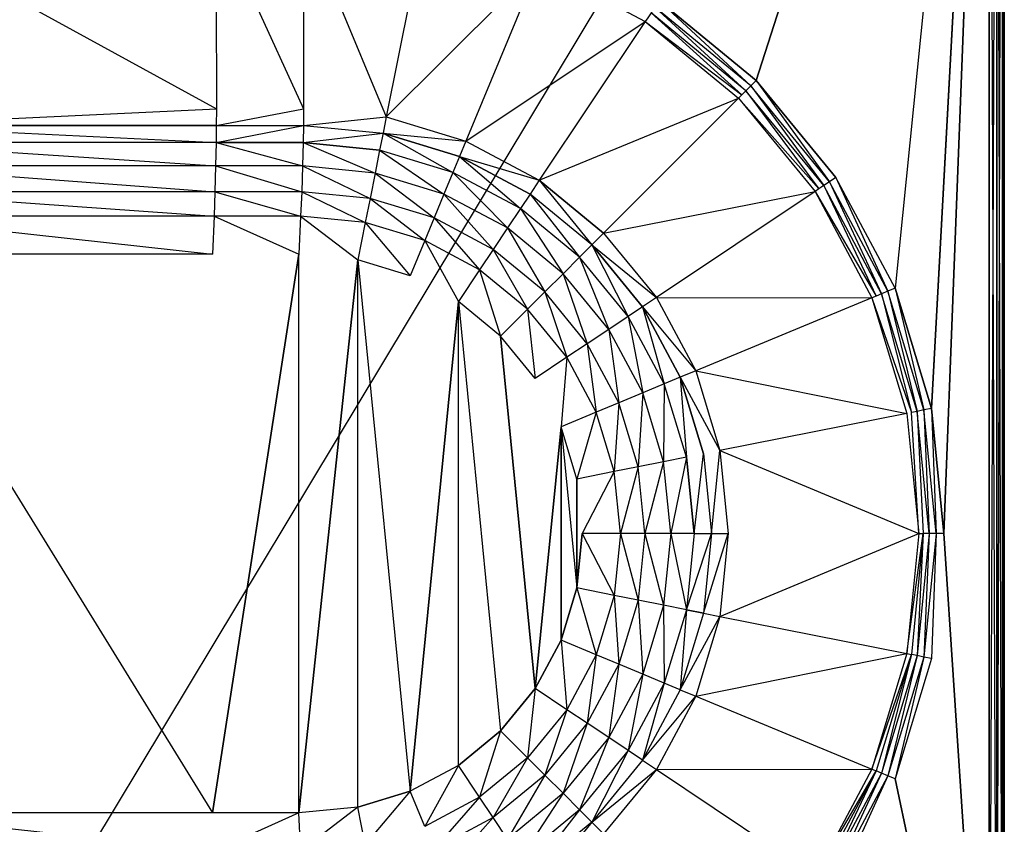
# Model space of a CAD drawing. Extents: x 0 to 0.6, y -0.5 to 0.
# Tile 6 of 7: x 0.34 to 0.6, y -0.392 to -0.179. Entities that reach past the tile are written whole.
import ezdxf

# ---------------------------------------------------------------- set-up
doc = ezdxf.new("R2010")
doc.units = 0
doc.layers.add('L0_WASHBASIN_N_3057_', color=7, linetype='CONTINUOUS')

msp = doc.modelspace()

# ---------------------------------------------------------------- linework, layer by layer
at = {"layer": 'L0_WASHBASIN_N_3057_', "color": 8}
for points, invisible_edges in [([(0.596, -0.004), (0.3, -0.496), (0.3, -0.004), (0.596, -0.004)], 13), ([(0.3, -0.496), (0.596, -0.004), (0.596, -0.496), (0.3, -0.496)], 10), ([(0.596, -0.004, 0.12), (0.508902, -0.174466, 0.12), (0.534515, -0.195485, 0.12), (0.596, -0.004, 0.12)], 8), ([(0.596, -0.004, 0.12), (0.534515, -0.195485, 0.12), (0.555534, -0.221098, 0.12), (0.596, -0.004, 0.12)], 12), ([(0.596, -0.004, 0.12), (0.555534, -0.221098, 0.12), (0.571154, -0.250319, 0.12), (0.596, -0.004, 0.12)], 15), ([(0.596, -0.004, 0.12), (0.571154, -0.250319, 0.12), (0.580772, -0.282026, 0.12), (0.596, -0.004, 0.12)], 8), ([(0.596, -0.004, 0.12), (0.580772, -0.282026, 0.12), (0.584019, -0.315, 0.12), (0.596, -0.004, 0.12)], 8), ([(0.596, -0.004, 0.12), (0.584019, -0.315, 0.12), (0.596, -0.496, 0.12), (0.596, -0.004, 0.12)], 8), ([(0.598, -0.496, 0.12), (0.596, -0.004, 0.12), (0.596, -0.496, 0.12), (0.598, -0.496, 0.12)], 13), ([(0.596, -0.004, 0.12), (0.598, -0.496, 0.12), (0.598, -0.004, 0.12), (0.596, -0.004, 0.12)], 10), ([(0.598, -0.004), (0.596, -0.496), (0.596, -0.004), (0.598, -0.004)], 13), ([(0.596, -0.496), (0.598, -0.004), (0.598, -0.496), (0.596, -0.496)], 10), ([(0.599414, -0.496, 0.119414), (0.598, -0.004, 0.12), (0.598, -0.496, 0.12), (0.599414, -0.496, 0.119414)], 13), ([(0.598, -0.004, 0.12), (0.599414, -0.496, 0.119414), (0.599414, -0.004, 0.119414), (0.598, -0.004, 0.12)], 10), ([(0.599414, -0.004, 0.000586), (0.598, -0.496), (0.598, -0.004), (0.599414, -0.004, 0.000586)], 13), ([(0.598, -0.496), (0.599414, -0.004, 0.000586), (0.599414, -0.496, 0.000586), (0.598, -0.496)], 10), ([(0.6, -0.004, 0.118), (0.599414, -0.496, 0.119414), (0.6, -0.496, 0.118), (0.6, -0.004, 0.118)], 13), ([(0.599414, -0.496, 0.119414), (0.6, -0.004, 0.118), (0.599414, -0.004, 0.119414), (0.599414, -0.496, 0.119414)], 10), ([(0.599414, -0.004, 0.000586), (0.6, -0.496, 0.002), (0.599414, -0.496, 0.000586), (0.599414, -0.004, 0.000586)], 13), ([(0.6, -0.496, 0.002), (0.599414, -0.004, 0.000586), (0.6, -0.004, 0.002), (0.6, -0.496, 0.002)], 10), ([(0.6, -0.004, 0.004), (0.6, -0.496, 0.116), (0.6, -0.496, 0.004), (0.6, -0.004, 0.004)], 13), ([(0.6, -0.496, 0.116), (0.6, -0.004, 0.004), (0.6, -0.004, 0.116), (0.6, -0.496, 0.116)], 10), ([(0.6, -0.004, 0.002), (0.6, -0.496, 0.004), (0.6, -0.496, 0.002), (0.6, -0.004, 0.002)], 13), ([(0.6, -0.496, 0.004), (0.6, -0.004, 0.002), (0.6, -0.004, 0.004), (0.6, -0.496, 0.004)], 10), ([(0.6, -0.004, 0.116), (0.6, -0.496, 0.118), (0.6, -0.496, 0.116), (0.6, -0.004, 0.116)], 13), ([(0.6, -0.496, 0.118), (0.6, -0.004, 0.116), (0.6, -0.004, 0.118), (0.6, -0.496, 0.118)], 10), ([(0.3, -0.152583, 0.116953), (0.392046, -0.202929, 0.049029), (0.391958, -0.15258, 0.116951), (0.3, -0.152583, 0.116953)], 10), ([(0.392046, -0.202929, 0.049029), (0.3, -0.152583, 0.116953), (0.3, -0.202927, 0.049027), (0.392046, -0.202929, 0.049029)], 13), ([(0.391958, -0.15258, 0.116951), (0.415057, -0.20293, 0.049029), (0.414948, -0.152579, 0.116951), (0.391958, -0.15258, 0.116951)], 10), ([(0.415057, -0.20293, 0.049029), (0.391958, -0.15258, 0.116951), (0.392046, -0.202929, 0.049029), (0.415057, -0.20293, 0.049029)], 13), ([(0.43687, -0.205085, 0.049034), (0.414948, -0.152579, 0.116951), (0.415057, -0.20293, 0.049029), (0.43687, -0.205085, 0.049034)], 13), ([(0.414948, -0.152579, 0.116951), (0.43687, -0.205085, 0.049034), (0.446693, -0.155698, 0.116945), (0.414948, -0.152579, 0.116951)], 10), ([(0.43687, -0.205085, 0.049034), (0.477162, -0.164941, 0.116945), (0.446693, -0.155698, 0.116945), (0.43687, -0.205085, 0.049034)], 10), ([(0.477162, -0.164941, 0.116945), (0.43687, -0.205085, 0.049034), (0.457893, -0.211462, 0.049034), (0.477162, -0.164941, 0.116945)], 13), ([(0.457893, -0.211462, 0.049034), (0.505243, -0.17995, 0.116945), (0.477162, -0.164941, 0.116945), (0.457893, -0.211462, 0.049034)], 10), ([(0.505902, -0.178965, 0.11856), (0.477162, -0.164941, 0.116945), (0.505243, -0.17995, 0.116945), (0.505902, -0.178965, 0.11856)], 13), ([(0.531802, -0.198199, 0.119578), (0.507786, -0.176137, 0.12), (0.506771, -0.177657, 0.119578), (0.531802, -0.198199, 0.119578)], 13), ([(0.533094, -0.196906, 0.12), (0.508902, -0.174466, 0.12), (0.507786, -0.176137, 0.12), (0.533094, -0.196906, 0.12)], 13), ([(0.507786, -0.176137, 0.12), (0.531802, -0.198199, 0.119578), (0.533094, -0.196906, 0.12), (0.507786, -0.176137, 0.12)], 10), ([(0.508902, -0.174466, 0.12), (0.533094, -0.196906, 0.12), (0.534515, -0.195485, 0.12), (0.508902, -0.174466, 0.12)], 10), ([(0.505243, -0.17995, 0.116945), (0.530694, -0.199312, 0.11856), (0.505902, -0.178965, 0.11856), (0.505243, -0.17995, 0.116945)], 10), ([(0.530694, -0.199312, 0.11856), (0.506771, -0.177657, 0.119578), (0.505902, -0.178965, 0.11856), (0.530694, -0.199312, 0.11856)], 13), ([(0.506771, -0.177657, 0.119578), (0.530694, -0.199312, 0.11856), (0.531802, -0.198199, 0.119578), (0.506771, -0.177657, 0.119578)], 10), ([(0.505243, -0.17995, 0.116945), (0.457893, -0.211462, 0.049034), (0.477268, -0.221818, 0.049034), (0.505243, -0.17995, 0.116945)], 13), ([(0.477268, -0.221818, 0.049034), (0.529856, -0.20015, 0.116945), (0.505243, -0.17995, 0.116945), (0.477268, -0.221818, 0.049034)], 10), ([(0.530694, -0.199312, 0.11856), (0.505243, -0.17995, 0.116945), (0.529856, -0.20015, 0.116945), (0.530694, -0.199312, 0.11856)], 13), ([(0.552345, -0.22323, 0.119578), (0.533094, -0.196906, 0.12), (0.531802, -0.198199, 0.119578), (0.552345, -0.22323, 0.119578)], 13), ([(0.553863, -0.222214, 0.12), (0.534515, -0.195485, 0.12), (0.533094, -0.196906, 0.12), (0.553863, -0.222214, 0.12)], 13), ([(0.533094, -0.196906, 0.12), (0.552345, -0.22323, 0.119578), (0.553863, -0.222214, 0.12), (0.533094, -0.196906, 0.12)], 10), ([(0.534515, -0.195485, 0.12), (0.553863, -0.222214, 0.12), (0.555534, -0.221098, 0.12), (0.534515, -0.195485, 0.12)], 10), ([(0.529856, -0.20015, 0.116945), (0.551041, -0.224104, 0.11856), (0.530694, -0.199312, 0.11856), (0.529856, -0.20015, 0.116945)], 10), ([(0.551041, -0.224104, 0.11856), (0.531802, -0.198199, 0.119578), (0.530694, -0.199312, 0.11856), (0.551041, -0.224104, 0.11856)], 13), ([(0.531802, -0.198199, 0.119578), (0.551041, -0.224104, 0.11856), (0.552345, -0.22323, 0.119578), (0.531802, -0.198199, 0.119578)], 10), ([(0.529856, -0.20015, 0.116945), (0.477268, -0.221818, 0.049034), (0.49425, -0.235756, 0.049034), (0.529856, -0.20015, 0.116945)], 13), ([(0.49425, -0.235756, 0.049034), (0.550056, -0.224763, 0.116945), (0.529856, -0.20015, 0.116945), (0.49425, -0.235756, 0.049034)], 10), ([(0.551041, -0.224104, 0.11856), (0.529856, -0.20015, 0.116945), (0.550056, -0.224763, 0.116945), (0.551041, -0.224104, 0.11856)], 13), ([(0.3, -0.207331, 0.043084), (0.392046, -0.202929, 0.049029), (0.3, -0.202927, 0.049027), (0.3, -0.207331, 0.043084)], 10), ([(0.392046, -0.202929, 0.049029), (0.3, -0.207331, 0.043084), (0.392005, -0.207331, 0.043084), (0.392046, -0.202929, 0.049029)], 13), ([(0.392005, -0.207331, 0.043084), (0.415057, -0.20293, 0.049029), (0.392046, -0.202929, 0.049029), (0.392005, -0.207331, 0.043084)], 10), ([(0.415057, -0.20293, 0.049029), (0.392005, -0.207331, 0.043084), (0.415006, -0.207331, 0.043084), (0.415057, -0.20293, 0.049029)], 13), ([(0.415006, -0.207331, 0.043084), (0.43687, -0.205085, 0.049034), (0.415057, -0.20293, 0.049029), (0.415006, -0.207331, 0.043084)], 10), ([(0.43687, -0.205085, 0.049034), (0.415006, -0.207331, 0.043084), (0.436011, -0.2094, 0.043084), (0.43687, -0.205085, 0.049034)], 13), ([(0.436011, -0.2094, 0.043084), (0.457893, -0.211462, 0.049034), (0.43687, -0.205085, 0.049034), (0.436011, -0.2094, 0.043084)], 10), ([(0.39196, -0.211894, 0.038469), (0.3, -0.207331, 0.043084), (0.3, -0.211894, 0.038469), (0.39196, -0.211894, 0.038469)], 13), ([(0.3, -0.207331, 0.043084), (0.39196, -0.211894, 0.038469), (0.392005, -0.207331, 0.043084), (0.3, -0.207331, 0.043084)], 10), ([(0.415006, -0.207331, 0.043084), (0.39196, -0.211894, 0.038469), (0.41495, -0.211894, 0.038469), (0.415006, -0.207331, 0.043084)], 13), ([(0.39196, -0.211894, 0.038469), (0.415006, -0.207331, 0.043084), (0.392005, -0.207331, 0.043084), (0.39196, -0.211894, 0.038469)], 10), ([(0.41495, -0.211894, 0.038469), (0.436011, -0.2094, 0.043084), (0.415006, -0.207331, 0.043084), (0.41495, -0.211894, 0.038469)], 10), ([(0.436011, -0.2094, 0.043084), (0.41495, -0.211894, 0.038469), (0.43512, -0.21388, 0.038469), (0.436011, -0.2094, 0.043084)], 13), ([(0.454461, -0.219747, 0.038469), (0.436011, -0.2094, 0.043084), (0.43512, -0.21388, 0.038469), (0.454461, -0.219747, 0.038469)], 13), ([(0.436011, -0.2094, 0.043084), (0.454461, -0.219747, 0.038469), (0.456209, -0.215527, 0.043084), (0.436011, -0.2094, 0.043084)], 10), ([(0.457893, -0.211462, 0.049034), (0.436011, -0.2094, 0.043084), (0.456209, -0.215527, 0.043084), (0.457893, -0.211462, 0.049034)], 13), ([(0.391832, -0.218045, 0.034556), (0.3, -0.211894, 0.038469), (0.3, -0.218045, 0.034556), (0.391832, -0.218045, 0.034556)], 13), ([(0.3, -0.211894, 0.038469), (0.391832, -0.218045, 0.034556), (0.39196, -0.211894, 0.038469), (0.3, -0.211894, 0.038469)], 10), ([(0.41479, -0.218045, 0.034556), (0.39196, -0.211894, 0.038469), (0.391832, -0.218045, 0.034556), (0.41479, -0.218045, 0.034556)], 13), ([(0.39196, -0.211894, 0.038469), (0.41479, -0.218045, 0.034556), (0.41495, -0.211894, 0.038469), (0.39196, -0.211894, 0.038469)], 10), ([(0.433917, -0.219929, 0.034556), (0.41495, -0.211894, 0.038469), (0.41479, -0.218045, 0.034556), (0.433917, -0.219929, 0.034556)], 13), ([(0.41495, -0.211894, 0.038469), (0.433917, -0.219929, 0.034556), (0.43512, -0.21388, 0.038469), (0.41495, -0.211894, 0.038469)], 10), ([(0.456209, -0.215527, 0.043084), (0.477268, -0.221818, 0.049034), (0.457893, -0.211462, 0.049034), (0.456209, -0.215527, 0.043084)], 10), ([(0.452101, -0.225445, 0.034556), (0.43512, -0.21388, 0.038469), (0.433917, -0.219929, 0.034556), (0.452101, -0.225445, 0.034556)], 13), ([(0.43512, -0.21388, 0.038469), (0.452101, -0.225445, 0.034556), (0.454461, -0.219747, 0.038469), (0.43512, -0.21388, 0.038469)], 10), ([(0.472286, -0.229275, 0.038469), (0.456209, -0.215527, 0.043084), (0.454461, -0.219747, 0.038469), (0.472286, -0.229275, 0.038469)], 13), ([(0.456209, -0.215527, 0.043084), (0.472286, -0.229275, 0.038469), (0.474824, -0.225477, 0.043084), (0.456209, -0.215527, 0.043084)], 10), ([(0.477268, -0.221818, 0.049034), (0.456209, -0.215527, 0.043084), (0.474824, -0.225477, 0.043084), (0.477268, -0.221818, 0.049034)], 13), ([(0.391641, -0.22485, 0.031941), (0.3, -0.218045, 0.034556), (0.3, -0.22485, 0.031941), (0.391641, -0.22485, 0.031941)], 13), ([(0.3, -0.218045, 0.034556), (0.391641, -0.22485, 0.031941), (0.391832, -0.218045, 0.034556), (0.3, -0.218045, 0.034556)], 10), ([(0.414551, -0.22485, 0.031941), (0.391832, -0.218045, 0.034556), (0.391641, -0.22485, 0.031941), (0.414551, -0.22485, 0.031941)], 13), ([(0.391832, -0.218045, 0.034556), (0.414551, -0.22485, 0.031941), (0.41479, -0.218045, 0.034556), (0.391832, -0.218045, 0.034556)], 10), ([(0.432585, -0.226626, 0.031941), (0.41479, -0.218045, 0.034556), (0.414551, -0.22485, 0.031941), (0.432585, -0.226626, 0.031941)], 13), ([(0.41479, -0.218045, 0.034556), (0.432585, -0.226626, 0.031941), (0.433917, -0.219929, 0.034556), (0.41479, -0.218045, 0.034556)], 10), ([(0.449488, -0.231753, 0.031941), (0.433917, -0.219929, 0.034556), (0.432585, -0.226626, 0.031941), (0.449488, -0.231753, 0.031941)], 13), ([(0.433917, -0.219929, 0.034556), (0.449488, -0.231753, 0.031941), (0.452101, -0.225445, 0.034556), (0.433917, -0.219929, 0.034556)], 10), ([(0.468859, -0.234403, 0.034556), (0.454461, -0.219747, 0.038469), (0.452101, -0.225445, 0.034556), (0.468859, -0.234403, 0.034556)], 13), ([(0.454461, -0.219747, 0.038469), (0.468859, -0.234403, 0.034556), (0.472286, -0.229275, 0.038469), (0.454461, -0.219747, 0.038469)], 10), ([(0.491139, -0.238867, 0.043084), (0.477268, -0.221818, 0.049034), (0.474824, -0.225477, 0.043084), (0.491139, -0.238867, 0.043084)], 13), ([(0.477268, -0.221818, 0.049034), (0.491139, -0.238867, 0.043084), (0.49425, -0.235756, 0.049034), (0.477268, -0.221818, 0.049034)], 10), ([(0.56616, -0.25239, 0.11856), (0.552345, -0.22323, 0.119578), (0.551041, -0.224104, 0.11856), (0.56616, -0.25239, 0.11856)], 13), ([(0.567609, -0.251788, 0.119578), (0.553863, -0.222214, 0.12), (0.552345, -0.22323, 0.119578), (0.567609, -0.251788, 0.119578)], 13), ([(0.552345, -0.22323, 0.119578), (0.56616, -0.25239, 0.11856), (0.567609, -0.251788, 0.119578), (0.552345, -0.22323, 0.119578)], 10), ([(0.569297, -0.251088, 0.12), (0.555534, -0.221098, 0.12), (0.553863, -0.222214, 0.12), (0.569297, -0.251088, 0.12)], 13), ([(0.553863, -0.222214, 0.12), (0.567609, -0.251788, 0.119578), (0.569297, -0.251088, 0.12), (0.553863, -0.222214, 0.12)], 10), ([(0.555534, -0.221098, 0.12), (0.569297, -0.251088, 0.12), (0.571154, -0.250319, 0.12), (0.555534, -0.221098, 0.12)], 10), ([(0.391415, -0.23127, 0.031023), (0.3, -0.22485, 0.031941), (0.3, -0.23127, 0.031023), (0.391415, -0.23127, 0.031023)], 13), ([(0.3, -0.22485, 0.031941), (0.391415, -0.23127, 0.031023), (0.391641, -0.22485, 0.031941), (0.3, -0.22485, 0.031941)], 10), ([(0.414269, -0.23127, 0.031023), (0.391641, -0.22485, 0.031941), (0.391415, -0.23127, 0.031023), (0.414269, -0.23127, 0.031023)], 13), ([(0.391641, -0.22485, 0.031941), (0.414269, -0.23127, 0.031023), (0.414551, -0.22485, 0.031941), (0.391641, -0.22485, 0.031941)], 10), ([(0.431327, -0.23295, 0.031023), (0.414551, -0.22485, 0.031941), (0.414269, -0.23127, 0.031023), (0.431327, -0.23295, 0.031023)], 13), ([(0.414551, -0.22485, 0.031941), (0.431327, -0.23295, 0.031023), (0.432585, -0.226626, 0.031941), (0.414551, -0.22485, 0.031941)], 10), ([(0.465066, -0.24008, 0.031941), (0.452101, -0.225445, 0.034556), (0.449488, -0.231753, 0.031941), (0.465066, -0.24008, 0.031941)], 13), ([(0.452101, -0.225445, 0.034556), (0.465066, -0.24008, 0.031941), (0.468859, -0.234403, 0.034556), (0.452101, -0.225445, 0.034556)], 10), ([(0.487909, -0.242097, 0.038469), (0.474824, -0.225477, 0.043084), (0.472286, -0.229275, 0.038469), (0.487909, -0.242097, 0.038469)], 13), ([(0.474824, -0.225477, 0.043084), (0.487909, -0.242097, 0.038469), (0.491139, -0.238867, 0.043084), (0.474824, -0.225477, 0.043084)], 10), ([(0.550056, -0.224763, 0.116945), (0.49425, -0.235756, 0.049034), (0.508188, -0.252738, 0.049034), (0.550056, -0.224763, 0.116945)], 13), ([(0.508188, -0.252738, 0.049034), (0.565065, -0.252844, 0.116945), (0.550056, -0.224763, 0.116945), (0.508188, -0.252738, 0.049034)], 10), ([(0.550056, -0.224763, 0.116945), (0.56616, -0.25239, 0.11856), (0.551041, -0.224104, 0.11856), (0.550056, -0.224763, 0.116945)], 10), ([(0.56616, -0.25239, 0.11856), (0.550056, -0.224763, 0.116945), (0.565065, -0.252844, 0.116945), (0.56616, -0.25239, 0.11856)], 13), ([(0.44702, -0.237711, 0.031023), (0.432585, -0.226626, 0.031941), (0.431327, -0.23295, 0.031023), (0.44702, -0.237711, 0.031023)], 13), ([(0.432585, -0.226626, 0.031941), (0.44702, -0.237711, 0.031023), (0.449488, -0.231753, 0.031941), (0.432585, -0.226626, 0.031941)], 10), ([(0.391022, -0.24127, 0.031023), (0.3, -0.23127, 0.031023), (0.3, -0.24127, 0.031023), (0.391022, -0.24127, 0.031023)], 13), ([(0.3, -0.23127, 0.031023), (0.391022, -0.24127, 0.031023), (0.391415, -0.23127, 0.031023), (0.3, -0.23127, 0.031023)], 10), ([(0.413778, -0.24127, 0.031023), (0.391415, -0.23127, 0.031023), (0.391022, -0.24127, 0.031023), (0.413778, -0.24127, 0.031023)], 13), ([(0.391415, -0.23127, 0.031023), (0.413778, -0.24127, 0.031023), (0.414269, -0.23127, 0.031023), (0.391415, -0.23127, 0.031023)], 10), ([(0.429366, -0.242806, 0.031023), (0.414269, -0.23127, 0.031023), (0.413778, -0.24127, 0.031023), (0.429366, -0.242806, 0.031023)], 13), ([(0.414269, -0.23127, 0.031023), (0.429366, -0.242806, 0.031023), (0.431327, -0.23295, 0.031023), (0.414269, -0.23127, 0.031023)], 10), ([(0.483548, -0.246458, 0.034556), (0.472286, -0.229275, 0.038469), (0.468859, -0.234403, 0.034556), (0.483548, -0.246458, 0.034556)], 13), ([(0.472286, -0.229275, 0.038469), (0.483548, -0.246458, 0.034556), (0.487909, -0.242097, 0.038469), (0.472286, -0.229275, 0.038469)], 10), ([(0.443175, -0.246994, 0.031023), (0.431327, -0.23295, 0.031023), (0.429366, -0.242806, 0.031023), (0.443175, -0.246994, 0.031023)], 13), ([(0.431327, -0.23295, 0.031023), (0.443175, -0.246994, 0.031023), (0.44702, -0.237711, 0.031023), (0.431327, -0.23295, 0.031023)], 10), ([(0.461483, -0.245442, 0.031023), (0.449488, -0.231753, 0.031941), (0.44702, -0.237711, 0.031023), (0.461483, -0.245442, 0.031023)], 13), ([(0.449488, -0.231753, 0.031941), (0.461483, -0.245442, 0.031023), (0.465066, -0.24008, 0.031941), (0.449488, -0.231753, 0.031941)], 10), ([(0.47872, -0.251286, 0.031941), (0.468859, -0.234403, 0.034556), (0.465066, -0.24008, 0.031941), (0.47872, -0.251286, 0.031941)], 13), ([(0.468859, -0.234403, 0.034556), (0.47872, -0.251286, 0.031941), (0.483548, -0.246458, 0.034556), (0.468859, -0.234403, 0.034556)], 10), ([(0.491139, -0.238867, 0.043084), (0.508188, -0.252738, 0.049034), (0.49425, -0.235756, 0.049034), (0.491139, -0.238867, 0.043084)], 10), ([(0.455901, -0.253797, 0.031023), (0.44702, -0.237711, 0.031023), (0.443175, -0.246994, 0.031023), (0.455901, -0.253797, 0.031023)], 13), ([(0.44702, -0.237711, 0.031023), (0.455901, -0.253797, 0.031023), (0.461483, -0.245442, 0.031023), (0.44702, -0.237711, 0.031023)], 10), ([(0.500731, -0.25772, 0.038469), (0.491139, -0.238867, 0.043084), (0.487909, -0.242097, 0.038469), (0.500731, -0.25772, 0.038469)], 13), ([(0.491139, -0.238867, 0.043084), (0.500731, -0.25772, 0.038469), (0.504529, -0.255182, 0.043084), (0.491139, -0.238867, 0.043084)], 10), ([(0.508188, -0.252738, 0.049034), (0.491139, -0.238867, 0.043084), (0.504529, -0.255182, 0.043084), (0.508188, -0.252738, 0.049034)], 13), ([(0.391022, -0.38873, 0.031023), (0.3, -0.24127, 0.031023), (0.3, -0.38873, 0.031023), (0.391022, -0.38873, 0.031023)], 13), ([(0.3, -0.24127, 0.031023), (0.391022, -0.38873, 0.031023), (0.391022, -0.24127, 0.031023), (0.3, -0.24127, 0.031023)], 10), ([(0.391022, -0.24127, 0.031023), (0.391022, -0.38873, 0.031023), (0.413778, -0.24127, 0.031023), (0.391022, -0.24127, 0.031023)], 13), ([(0.413778, -0.24127, 0.031023), (0.391022, -0.38873, 0.031023), (0.413778, -0.38873, 0.031023), (0.413778, -0.24127, 0.031023)], 10), ([(0.413778, -0.24127, 0.031023), (0.413778, -0.38873, 0.031023), (0.429366, -0.242806, 0.031023), (0.413778, -0.24127, 0.031023)], 13), ([(0.474161, -0.255845, 0.031023), (0.465066, -0.24008, 0.031941), (0.461483, -0.245442, 0.031023), (0.474161, -0.255845, 0.031023)], 13), ([(0.465066, -0.24008, 0.031941), (0.474161, -0.255845, 0.031023), (0.47872, -0.251286, 0.031941), (0.465066, -0.24008, 0.031941)], 10), ([(0.429366, -0.242806, 0.031023), (0.413778, -0.38873, 0.031023), (0.429366, -0.387194, 0.031023), (0.429366, -0.242806, 0.031023)], 10), ([(0.429366, -0.242806, 0.031023), (0.429366, -0.387194, 0.031023), (0.443175, -0.383006, 0.031023), (0.429366, -0.242806, 0.031023)], 13), ([(0.429366, -0.242806, 0.031023), (0.443175, -0.383006, 0.031023), (0.443175, -0.246994, 0.031023), (0.429366, -0.242806, 0.031023)], 10), ([(0.495603, -0.261147, 0.034556), (0.487909, -0.242097, 0.038469), (0.483548, -0.246458, 0.034556), (0.495603, -0.261147, 0.034556)], 13), ([(0.487909, -0.242097, 0.038469), (0.495603, -0.261147, 0.034556), (0.500731, -0.25772, 0.038469), (0.487909, -0.242097, 0.038469)], 10), ([(0.467055, -0.262951, 0.031023), (0.461483, -0.245442, 0.031023), (0.455901, -0.253797, 0.031023), (0.467055, -0.262951, 0.031023)], 13), ([(0.461483, -0.245442, 0.031023), (0.467055, -0.262951, 0.031023), (0.474161, -0.255845, 0.031023), (0.461483, -0.245442, 0.031023)], 10), ([(0.489926, -0.26494, 0.031941), (0.483548, -0.246458, 0.034556), (0.47872, -0.251286, 0.031941), (0.489926, -0.26494, 0.031941)], 13), ([(0.483548, -0.246458, 0.034556), (0.489926, -0.26494, 0.031941), (0.495603, -0.261147, 0.034556), (0.483548, -0.246458, 0.034556)], 10), ([(0.443175, -0.246994, 0.031023), (0.443175, -0.383006, 0.031023), (0.455901, -0.253797, 0.031023), (0.443175, -0.246994, 0.031023)], 13), ([(0.484564, -0.268523, 0.031023), (0.47872, -0.251286, 0.031941), (0.474161, -0.255845, 0.031023), (0.484564, -0.268523, 0.031023)], 13), ([(0.47872, -0.251286, 0.031941), (0.484564, -0.268523, 0.031023), (0.489926, -0.26494, 0.031941), (0.47872, -0.251286, 0.031941)], 10), ([(0.57547, -0.283082, 0.11856), (0.567609, -0.251788, 0.119578), (0.56616, -0.25239, 0.11856), (0.57547, -0.283082, 0.11856)], 13), ([(0.577009, -0.282775, 0.119578), (0.569297, -0.251088, 0.12), (0.567609, -0.251788, 0.119578), (0.577009, -0.282775, 0.119578)], 13), ([(0.567609, -0.251788, 0.119578), (0.57547, -0.283082, 0.11856), (0.577009, -0.282775, 0.119578), (0.567609, -0.251788, 0.119578)], 10), ([(0.578801, -0.282418, 0.12), (0.571154, -0.250319, 0.12), (0.569297, -0.251088, 0.12), (0.578801, -0.282418, 0.12)], 13), ([(0.569297, -0.251088, 0.12), (0.577009, -0.282775, 0.119578), (0.578801, -0.282418, 0.12), (0.569297, -0.251088, 0.12)], 10), ([(0.571154, -0.250319, 0.12), (0.578801, -0.282418, 0.12), (0.580772, -0.282026, 0.12), (0.571154, -0.250319, 0.12)], 10), ([(0.455901, -0.253797, 0.031023), (0.443175, -0.383006, 0.031023), (0.455901, -0.376203, 0.031023), (0.455901, -0.253797, 0.031023)], 10), ([(0.455901, -0.253797, 0.031023), (0.455901, -0.376203, 0.031023), (0.467055, -0.367049, 0.031023), (0.455901, -0.253797, 0.031023)], 13), ([(0.455901, -0.253797, 0.031023), (0.467055, -0.367049, 0.031023), (0.467055, -0.262951, 0.031023), (0.455901, -0.253797, 0.031023)], 10), ([(0.504529, -0.255182, 0.043084), (0.518544, -0.272113, 0.049034), (0.508188, -0.252738, 0.049034), (0.504529, -0.255182, 0.043084)], 10), ([(0.565065, -0.252844, 0.116945), (0.508188, -0.252738, 0.049034), (0.518544, -0.272113, 0.049034), (0.565065, -0.252844, 0.116945)], 13), ([(0.518544, -0.272113, 0.049034), (0.574308, -0.283313, 0.116945), (0.565065, -0.252844, 0.116945), (0.518544, -0.272113, 0.049034)], 10), ([(0.565065, -0.252844, 0.116945), (0.57547, -0.283082, 0.11856), (0.56616, -0.25239, 0.11856), (0.565065, -0.252844, 0.116945)], 10), ([(0.57547, -0.283082, 0.11856), (0.565065, -0.252844, 0.116945), (0.574308, -0.283313, 0.116945), (0.57547, -0.283082, 0.11856)], 13), ([(0.476209, -0.274105, 0.031023), (0.474161, -0.255845, 0.031023), (0.467055, -0.262951, 0.031023), (0.476209, -0.274105, 0.031023)], 13), ([(0.474161, -0.255845, 0.031023), (0.476209, -0.274105, 0.031023), (0.484564, -0.268523, 0.031023), (0.474161, -0.255845, 0.031023)], 10), ([(0.510259, -0.275545, 0.038469), (0.504529, -0.255182, 0.043084), (0.500731, -0.25772, 0.038469), (0.510259, -0.275545, 0.038469)], 13), ([(0.504529, -0.255182, 0.043084), (0.510259, -0.275545, 0.038469), (0.514479, -0.273797, 0.043084), (0.504529, -0.255182, 0.043084)], 10), ([(0.518544, -0.272113, 0.049034), (0.504529, -0.255182, 0.043084), (0.514479, -0.273797, 0.043084), (0.518544, -0.272113, 0.049034)], 13), ([(0.504561, -0.277905, 0.034556), (0.500731, -0.25772, 0.038469), (0.495603, -0.261147, 0.034556), (0.504561, -0.277905, 0.034556)], 13), ([(0.500731, -0.25772, 0.038469), (0.504561, -0.277905, 0.034556), (0.510259, -0.275545, 0.038469), (0.500731, -0.25772, 0.038469)], 10), ([(0.498253, -0.280518, 0.031941), (0.495603, -0.261147, 0.034556), (0.489926, -0.26494, 0.031941), (0.498253, -0.280518, 0.031941)], 13), ([(0.495603, -0.261147, 0.034556), (0.498253, -0.280518, 0.031941), (0.504561, -0.277905, 0.034556), (0.495603, -0.261147, 0.034556)], 10), ([(0.467055, -0.262951, 0.031023), (0.467055, -0.367049, 0.031023), (0.476209, -0.355895, 0.031023), (0.467055, -0.262951, 0.031023)], 9), ([(0.467055, -0.262951, 0.031023), (0.476209, -0.355895, 0.031023), (0.476209, -0.274105, 0.031023), (0.467055, -0.262951, 0.031023)], 10), ([(0.492295, -0.282986, 0.031023), (0.489926, -0.26494, 0.031941), (0.484564, -0.268523, 0.031023), (0.492295, -0.282986, 0.031023)], 13), ([(0.489926, -0.26494, 0.031941), (0.492295, -0.282986, 0.031023), (0.498253, -0.280518, 0.031941), (0.489926, -0.26494, 0.031941)], 10), ([(0.483012, -0.286831, 0.031023), (0.484564, -0.268523, 0.031023), (0.476209, -0.274105, 0.031023), (0.483012, -0.286831, 0.031023)], 13), ([(0.484564, -0.268523, 0.031023), (0.483012, -0.286831, 0.031023), (0.492295, -0.282986, 0.031023), (0.484564, -0.268523, 0.031023)], 10), ([(0.514479, -0.273797, 0.043084), (0.524921, -0.293137, 0.049034), (0.518544, -0.272113, 0.049034), (0.514479, -0.273797, 0.043084)], 10), ([(0.574308, -0.283313, 0.116945), (0.518544, -0.272113, 0.049034), (0.524921, -0.293137, 0.049034), (0.574308, -0.283313, 0.116945)], 13), ([(0.476209, -0.274105, 0.031023), (0.476209, -0.355895, 0.031023), (0.483012, -0.286831, 0.031023), (0.476209, -0.274105, 0.031023)], 13), ([(0.516126, -0.294886, 0.038469), (0.514479, -0.273797, 0.043084), (0.510259, -0.275545, 0.038469), (0.516126, -0.294886, 0.038469)], 13), ([(0.514479, -0.273797, 0.043084), (0.516126, -0.294886, 0.038469), (0.520606, -0.293995, 0.043084), (0.514479, -0.273797, 0.043084)], 10), ([(0.524921, -0.293137, 0.049034), (0.514479, -0.273797, 0.043084), (0.520606, -0.293995, 0.043084), (0.524921, -0.293137, 0.049034)], 13), ([(0.50338, -0.297421, 0.031941), (0.504561, -0.277905, 0.034556), (0.498253, -0.280518, 0.031941), (0.50338, -0.297421, 0.031941)], 13), ([(0.504561, -0.277905, 0.034556), (0.50338, -0.297421, 0.031941), (0.510077, -0.296089, 0.034556), (0.504561, -0.277905, 0.034556)], 10), ([(0.510077, -0.296089, 0.034556), (0.510259, -0.275545, 0.038469), (0.504561, -0.277905, 0.034556), (0.510077, -0.296089, 0.034556)], 13), ([(0.510259, -0.275545, 0.038469), (0.510077, -0.296089, 0.034556), (0.516126, -0.294886, 0.038469), (0.510259, -0.275545, 0.038469)], 10), ([(0.497056, -0.298679, 0.031023), (0.498253, -0.280518, 0.031941), (0.492295, -0.282986, 0.031023), (0.497056, -0.298679, 0.031023)], 13), ([(0.498253, -0.280518, 0.031941), (0.497056, -0.298679, 0.031023), (0.50338, -0.297421, 0.031941), (0.498253, -0.280518, 0.031941)], 10), ([(0.4872, -0.30064, 0.031023), (0.492295, -0.282986, 0.031023), (0.483012, -0.286831, 0.031023), (0.4872, -0.30064, 0.031023)], 13), ([(0.492295, -0.282986, 0.031023), (0.4872, -0.30064, 0.031023), (0.497056, -0.298679, 0.031023), (0.492295, -0.282986, 0.031023)], 10), ([(0.577429, -0.315, 0.116945), (0.57547, -0.283082, 0.11856), (0.574308, -0.283313, 0.116945), (0.577429, -0.315, 0.116945)], 10), ([(0.578614, -0.315, 0.11856), (0.577009, -0.282775, 0.119578), (0.57547, -0.283082, 0.11856), (0.578614, -0.315, 0.11856)], 13), ([(0.57547, -0.283082, 0.11856), (0.577429, -0.315, 0.116945), (0.578614, -0.315, 0.11856), (0.57547, -0.283082, 0.11856)], 13), ([(0.580183, -0.315, 0.119578), (0.578801, -0.282418, 0.12), (0.577009, -0.282775, 0.119578), (0.580183, -0.315, 0.119578)], 13), ([(0.577009, -0.282775, 0.119578), (0.578614, -0.315, 0.11856), (0.580183, -0.315, 0.119578), (0.577009, -0.282775, 0.119578)], 10), ([(0.58201, -0.315, 0.12), (0.580772, -0.282026, 0.12), (0.578801, -0.282418, 0.12), (0.58201, -0.315, 0.12)], 13), ([(0.578801, -0.282418, 0.12), (0.580183, -0.315, 0.119578), (0.58201, -0.315, 0.12), (0.578801, -0.282418, 0.12)], 10), ([(0.580772, -0.282026, 0.12), (0.58201, -0.315, 0.12), (0.584019, -0.315, 0.12), (0.580772, -0.282026, 0.12)], 10), ([(0.524921, -0.293137, 0.049034), (0.577429, -0.315, 0.116945), (0.574308, -0.283313, 0.116945), (0.524921, -0.293137, 0.049034)], 10), ([(0.483012, -0.286831, 0.031023), (0.476209, -0.355895, 0.031023), (0.483012, -0.343169, 0.031023), (0.483012, -0.286831, 0.031023)], 8), ([(0.483012, -0.286831, 0.031023), (0.483012, -0.343169, 0.031023), (0.4872, -0.32936, 0.031023), (0.483012, -0.286831, 0.031023)], 12), ([(0.483012, -0.286831, 0.031023), (0.4872, -0.32936, 0.031023), (0.4872, -0.30064, 0.031023), (0.483012, -0.286831, 0.031023)], 8), ([(0.522675, -0.315, 0.043084), (0.524921, -0.293137, 0.049034), (0.520606, -0.293995, 0.043084), (0.522675, -0.315, 0.043084)], 10), ([(0.524921, -0.293137, 0.049034), (0.522675, -0.315, 0.043084), (0.527075, -0.315, 0.049034), (0.524921, -0.293137, 0.049034)], 13), ([(0.577429, -0.315, 0.116945), (0.524921, -0.293137, 0.049034), (0.527075, -0.315, 0.049034), (0.577429, -0.315, 0.116945)], 13), ([(0.505112, -0.315, 0.031941), (0.510077, -0.296089, 0.034556), (0.50338, -0.297421, 0.031941), (0.505112, -0.315, 0.031941)], 13), ([(0.510077, -0.296089, 0.034556), (0.505112, -0.315, 0.031941), (0.511939, -0.315, 0.034556), (0.510077, -0.296089, 0.034556)], 10), ([(0.511939, -0.315, 0.034556), (0.516126, -0.294886, 0.038469), (0.510077, -0.296089, 0.034556), (0.511939, -0.315, 0.034556)], 13), ([(0.516126, -0.294886, 0.038469), (0.511939, -0.315, 0.034556), (0.518107, -0.315, 0.038469), (0.516126, -0.294886, 0.038469)], 10), ([(0.518107, -0.315, 0.038469), (0.520606, -0.293995, 0.043084), (0.516126, -0.294886, 0.038469), (0.518107, -0.315, 0.038469)], 10), ([(0.520606, -0.293995, 0.043084), (0.518107, -0.315, 0.038469), (0.522675, -0.315, 0.043084), (0.520606, -0.293995, 0.043084)], 13), ([(0.488615, -0.315, 0.031023), (0.497056, -0.298679, 0.031023), (0.4872, -0.30064, 0.031023), (0.488615, -0.315, 0.031023)], 13), ([(0.497056, -0.298679, 0.031023), (0.488615, -0.315, 0.031023), (0.498663, -0.315, 0.031023), (0.497056, -0.298679, 0.031023)], 10), ([(0.498663, -0.315, 0.031023), (0.50338, -0.297421, 0.031941), (0.497056, -0.298679, 0.031023), (0.498663, -0.315, 0.031023)], 13), ([(0.50338, -0.297421, 0.031941), (0.498663, -0.315, 0.031023), (0.505112, -0.315, 0.031941), (0.50338, -0.297421, 0.031941)], 10), ([(0.4872, -0.30064, 0.031023), (0.4872, -0.32936, 0.031023), (0.488615, -0.315, 0.031023), (0.4872, -0.30064, 0.031023)], 12), ([(0.497056, -0.331321, 0.031023), (0.488615, -0.315, 0.031023), (0.4872, -0.32936, 0.031023), (0.497056, -0.331321, 0.031023)], 13), ([(0.488615, -0.315, 0.031023), (0.497056, -0.331321, 0.031023), (0.498663, -0.315, 0.031023), (0.488615, -0.315, 0.031023)], 10), ([(0.50338, -0.332579, 0.031941), (0.498663, -0.315, 0.031023), (0.497056, -0.331321, 0.031023), (0.50338, -0.332579, 0.031941)], 13), ([(0.498663, -0.315, 0.031023), (0.50338, -0.332579, 0.031941), (0.505112, -0.315, 0.031941), (0.498663, -0.315, 0.031023)], 10), ([(0.510077, -0.333911, 0.034556), (0.505112, -0.315, 0.031941), (0.50338, -0.332579, 0.031941), (0.510077, -0.333911, 0.034556)], 13), ([(0.505112, -0.315, 0.031941), (0.510077, -0.333911, 0.034556), (0.511939, -0.315, 0.034556), (0.505112, -0.315, 0.031941)], 10), ([(0.516126, -0.335114, 0.038469), (0.511939, -0.315, 0.034556), (0.510077, -0.333911, 0.034556), (0.516126, -0.335114, 0.038469)], 13), ([(0.511939, -0.315, 0.034556), (0.516126, -0.335114, 0.038469), (0.518107, -0.315, 0.038469), (0.511939, -0.315, 0.034556)], 10), ([(0.522675, -0.315, 0.043084), (0.516126, -0.335114, 0.038469), (0.520606, -0.336005, 0.043084), (0.522675, -0.315, 0.043084)], 13), ([(0.516126, -0.335114, 0.038469), (0.522675, -0.315, 0.043084), (0.518107, -0.315, 0.038469), (0.516126, -0.335114, 0.038469)], 10), ([(0.527075, -0.315, 0.049034), (0.520606, -0.336005, 0.043084), (0.524921, -0.336863, 0.049034), (0.527075, -0.315, 0.049034)], 13), ([(0.520606, -0.336005, 0.043084), (0.527075, -0.315, 0.049034), (0.522675, -0.315, 0.043084), (0.520606, -0.336005, 0.043084)], 10), ([(0.577429, -0.315, 0.116945), (0.524921, -0.336863, 0.049034), (0.574308, -0.346687, 0.116945), (0.577429, -0.315, 0.116945)], 13), ([(0.524921, -0.336863, 0.049034), (0.577429, -0.315, 0.116945), (0.527075, -0.315, 0.049034), (0.524921, -0.336863, 0.049034)], 10), ([(0.578614, -0.315, 0.11856), (0.574308, -0.346687, 0.116945), (0.57547, -0.346918, 0.11856), (0.578614, -0.315, 0.11856)], 13), ([(0.574308, -0.346687, 0.116945), (0.578614, -0.315, 0.11856), (0.577429, -0.315, 0.116945), (0.574308, -0.346687, 0.116945)], 10), ([(0.577009, -0.347225, 0.119578), (0.578614, -0.315, 0.11856), (0.57547, -0.346918, 0.11856), (0.577009, -0.347225, 0.119578)], 13), ([(0.578614, -0.315, 0.11856), (0.577009, -0.347225, 0.119578), (0.580183, -0.315, 0.119578), (0.578614, -0.315, 0.11856)], 10), ([(0.578801, -0.347582, 0.12), (0.580183, -0.315, 0.119578), (0.577009, -0.347225, 0.119578), (0.578801, -0.347582, 0.12)], 13), ([(0.580183, -0.315, 0.119578), (0.578801, -0.347582, 0.12), (0.58201, -0.315, 0.12), (0.580183, -0.315, 0.119578)], 10), ([(0.580772, -0.347974, 0.12), (0.58201, -0.315, 0.12), (0.578801, -0.347582, 0.12), (0.580772, -0.347974, 0.12)], 13), ([(0.580772, -0.347974, 0.12), (0.596, -0.496, 0.12), (0.584019, -0.315, 0.12), (0.580772, -0.347974, 0.12)], 13), ([(0.58201, -0.315, 0.12), (0.580772, -0.347974, 0.12), (0.584019, -0.315, 0.12), (0.58201, -0.315, 0.12)], 10), ([(0.492295, -0.347014, 0.031023), (0.4872, -0.32936, 0.031023), (0.483012, -0.343169, 0.031023), (0.492295, -0.347014, 0.031023)], 13), ([(0.4872, -0.32936, 0.031023), (0.492295, -0.347014, 0.031023), (0.497056, -0.331321, 0.031023), (0.4872, -0.32936, 0.031023)], 10), ([(0.498253, -0.349482, 0.031941), (0.497056, -0.331321, 0.031023), (0.492295, -0.347014, 0.031023), (0.498253, -0.349482, 0.031941)], 13), ([(0.497056, -0.331321, 0.031023), (0.498253, -0.349482, 0.031941), (0.50338, -0.332579, 0.031941), (0.497056, -0.331321, 0.031023)], 10), ([(0.504561, -0.352095, 0.034556), (0.50338, -0.332579, 0.031941), (0.498253, -0.349482, 0.031941), (0.504561, -0.352095, 0.034556)], 13), ([(0.50338, -0.332579, 0.031941), (0.504561, -0.352095, 0.034556), (0.510077, -0.333911, 0.034556), (0.50338, -0.332579, 0.031941)], 10), ([(0.510259, -0.354455, 0.038469), (0.510077, -0.333911, 0.034556), (0.504561, -0.352095, 0.034556), (0.510259, -0.354455, 0.038469)], 13), ([(0.510077, -0.333911, 0.034556), (0.510259, -0.354455, 0.038469), (0.516126, -0.335114, 0.038469), (0.510077, -0.333911, 0.034556)], 10), ([(0.514479, -0.356203, 0.043084), (0.516126, -0.335114, 0.038469), (0.510259, -0.354455, 0.038469), (0.514479, -0.356203, 0.043084)], 13), ([(0.516126, -0.335114, 0.038469), (0.514479, -0.356203, 0.043084), (0.520606, -0.336005, 0.043084), (0.516126, -0.335114, 0.038469)], 10), ([(0.514479, -0.356203, 0.043084), (0.524921, -0.336863, 0.049034), (0.520606, -0.336005, 0.043084), (0.514479, -0.356203, 0.043084)], 10), ([(0.524921, -0.336863, 0.049034), (0.514479, -0.356203, 0.043084), (0.518544, -0.357887, 0.049034), (0.524921, -0.336863, 0.049034)], 13), ([(0.518544, -0.357887, 0.049034), (0.574308, -0.346687, 0.116945), (0.524921, -0.336863, 0.049034), (0.518544, -0.357887, 0.049034)], 10), ([(0.484564, -0.361477, 0.031023), (0.483012, -0.343169, 0.031023), (0.476209, -0.355895, 0.031023), (0.484564, -0.361477, 0.031023)], 13), ([(0.483012, -0.343169, 0.031023), (0.484564, -0.361477, 0.031023), (0.492295, -0.347014, 0.031023), (0.483012, -0.343169, 0.031023)], 10), ([(0.489926, -0.36506, 0.031941), (0.492295, -0.347014, 0.031023), (0.484564, -0.361477, 0.031023), (0.489926, -0.36506, 0.031941)], 13), ([(0.492295, -0.347014, 0.031023), (0.489926, -0.36506, 0.031941), (0.498253, -0.349482, 0.031941), (0.492295, -0.347014, 0.031023)], 10), ([(0.574308, -0.346687, 0.116945), (0.518544, -0.357887, 0.049034), (0.565065, -0.377156, 0.116945), (0.574308, -0.346687, 0.116945)], 13), ([(0.565065, -0.377156, 0.116945), (0.57547, -0.346918, 0.11856), (0.574308, -0.346687, 0.116945), (0.565065, -0.377156, 0.116945)], 10), ([(0.57547, -0.346918, 0.11856), (0.565065, -0.377156, 0.116945), (0.56616, -0.37761, 0.11856), (0.57547, -0.346918, 0.11856)], 13), ([(0.567609, -0.378212, 0.119578), (0.57547, -0.346918, 0.11856), (0.56616, -0.37761, 0.11856), (0.567609, -0.378212, 0.119578)], 13), ([(0.57547, -0.346918, 0.11856), (0.567609, -0.378212, 0.119578), (0.577009, -0.347225, 0.119578), (0.57547, -0.346918, 0.11856)], 10), ([(0.569297, -0.378912, 0.12), (0.577009, -0.347225, 0.119578), (0.567609, -0.378212, 0.119578), (0.569297, -0.378912, 0.12)], 13), ([(0.577009, -0.347225, 0.119578), (0.569297, -0.378912, 0.12), (0.578801, -0.347582, 0.12), (0.577009, -0.347225, 0.119578)], 10), ([(0.571154, -0.379681, 0.12), (0.578801, -0.347582, 0.12), (0.569297, -0.378912, 0.12), (0.571154, -0.379681, 0.12)], 13), ([(0.578801, -0.347582, 0.12), (0.571154, -0.379681, 0.12), (0.580772, -0.347974, 0.12), (0.578801, -0.347582, 0.12)], 10), ([(0.571154, -0.379681, 0.12), (0.596, -0.496, 0.12), (0.580772, -0.347974, 0.12), (0.571154, -0.379681, 0.12)], 10), ([(0.495603, -0.368853, 0.034556), (0.498253, -0.349482, 0.031941), (0.489926, -0.36506, 0.031941), (0.495603, -0.368853, 0.034556)], 13), ([(0.498253, -0.349482, 0.031941), (0.495603, -0.368853, 0.034556), (0.504561, -0.352095, 0.034556), (0.498253, -0.349482, 0.031941)], 10), ([(0.500731, -0.37228, 0.038469), (0.504561, -0.352095, 0.034556), (0.495603, -0.368853, 0.034556), (0.500731, -0.37228, 0.038469)], 13), ([(0.504561, -0.352095, 0.034556), (0.500731, -0.37228, 0.038469), (0.510259, -0.354455, 0.038469), (0.504561, -0.352095, 0.034556)], 10), ([(0.474161, -0.374155, 0.031023), (0.476209, -0.355895, 0.031023), (0.467055, -0.367049, 0.031023), (0.474161, -0.374155, 0.031023)], 13), ([(0.476209, -0.355895, 0.031023), (0.474161, -0.374155, 0.031023), (0.484564, -0.361477, 0.031023), (0.476209, -0.355895, 0.031023)], 10), ([(0.504529, -0.374818, 0.043084), (0.510259, -0.354455, 0.038469), (0.500731, -0.37228, 0.038469), (0.504529, -0.374818, 0.043084)], 13), ([(0.510259, -0.354455, 0.038469), (0.504529, -0.374818, 0.043084), (0.514479, -0.356203, 0.043084), (0.510259, -0.354455, 0.038469)], 10), ([(0.504529, -0.374818, 0.043084), (0.518544, -0.357887, 0.049034), (0.514479, -0.356203, 0.043084), (0.504529, -0.374818, 0.043084)], 10), ([(0.518544, -0.357887, 0.049034), (0.504529, -0.374818, 0.043084), (0.508188, -0.377262, 0.049034), (0.518544, -0.357887, 0.049034)], 13), ([(0.508188, -0.377262, 0.049034), (0.565065, -0.377156, 0.116945), (0.518544, -0.357887, 0.049034), (0.508188, -0.377262, 0.049034)], 10), ([(0.47872, -0.378714, 0.031941), (0.484564, -0.361477, 0.031023), (0.474161, -0.374155, 0.031023), (0.47872, -0.378714, 0.031941)], 13), ([(0.484564, -0.361477, 0.031023), (0.47872, -0.378714, 0.031941), (0.489926, -0.36506, 0.031941), (0.484564, -0.361477, 0.031023)], 10), ([(0.483548, -0.383542, 0.034556), (0.489926, -0.36506, 0.031941), (0.47872, -0.378714, 0.031941), (0.483548, -0.383542, 0.034556)], 13), ([(0.489926, -0.36506, 0.031941), (0.483548, -0.383542, 0.034556), (0.495603, -0.368853, 0.034556), (0.489926, -0.36506, 0.031941)], 10), ([(0.461483, -0.384558, 0.031023), (0.467055, -0.367049, 0.031023), (0.455901, -0.376203, 0.031023), (0.461483, -0.384558, 0.031023)], 13), ([(0.467055, -0.367049, 0.031023), (0.461483, -0.384558, 0.031023), (0.474161, -0.374155, 0.031023), (0.467055, -0.367049, 0.031023)], 10), ([(0.487909, -0.387903, 0.038469), (0.495603, -0.368853, 0.034556), (0.483548, -0.383542, 0.034556), (0.487909, -0.387903, 0.038469)], 13), ([(0.495603, -0.368853, 0.034556), (0.487909, -0.387903, 0.038469), (0.500731, -0.37228, 0.038469), (0.495603, -0.368853, 0.034556)], 10), ([(0.465066, -0.38992, 0.031941), (0.474161, -0.374155, 0.031023), (0.461483, -0.384558, 0.031023), (0.465066, -0.38992, 0.031941)], 13), ([(0.474161, -0.374155, 0.031023), (0.465066, -0.38992, 0.031941), (0.47872, -0.378714, 0.031941), (0.474161, -0.374155, 0.031023)], 10), ([(0.491139, -0.391133, 0.043084), (0.500731, -0.37228, 0.038469), (0.487909, -0.387903, 0.038469), (0.491139, -0.391133, 0.043084)], 13), ([(0.500731, -0.37228, 0.038469), (0.491139, -0.391133, 0.043084), (0.504529, -0.374818, 0.043084), (0.500731, -0.37228, 0.038469)], 10), ([(0.44702, -0.392289, 0.031023), (0.455901, -0.376203, 0.031023), (0.443175, -0.383006, 0.031023), (0.44702, -0.392289, 0.031023)], 13), ([(0.455901, -0.376203, 0.031023), (0.44702, -0.392289, 0.031023), (0.461483, -0.384558, 0.031023), (0.455901, -0.376203, 0.031023)], 10), ([(0.491139, -0.391133, 0.043084), (0.508188, -0.377262, 0.049034), (0.504529, -0.374818, 0.043084), (0.491139, -0.391133, 0.043084)], 10), ([(0.468859, -0.395597, 0.034556), (0.47872, -0.378714, 0.031941), (0.465066, -0.38992, 0.031941), (0.468859, -0.395597, 0.034556)], 13), ([(0.47872, -0.378714, 0.031941), (0.468859, -0.395597, 0.034556), (0.483548, -0.383542, 0.034556), (0.47872, -0.378714, 0.031941)], 10), ([(0.508188, -0.377262, 0.049034), (0.491139, -0.391133, 0.043084), (0.49425, -0.394244, 0.049034), (0.508188, -0.377262, 0.049034)], 13), ([(0.49425, -0.394244, 0.049034), (0.550056, -0.405237, 0.116945), (0.508188, -0.377262, 0.049034), (0.49425, -0.394244, 0.049034)], 10), ([(0.565065, -0.377156, 0.116945), (0.508188, -0.377262, 0.049034), (0.550056, -0.405237, 0.116945), (0.565065, -0.377156, 0.116945)], 13), ([(0.550056, -0.405237, 0.116945), (0.56616, -0.37761, 0.11856), (0.565065, -0.377156, 0.116945), (0.550056, -0.405237, 0.116945)], 10), ([(0.56616, -0.37761, 0.11856), (0.550056, -0.405237, 0.116945), (0.551041, -0.405896, 0.11856), (0.56616, -0.37761, 0.11856)], 13), ([(0.552345, -0.40677, 0.119578), (0.56616, -0.37761, 0.11856), (0.551041, -0.405896, 0.11856), (0.552345, -0.40677, 0.119578)], 13), ([(0.56616, -0.37761, 0.11856), (0.552345, -0.40677, 0.119578), (0.567609, -0.378212, 0.119578), (0.56616, -0.37761, 0.11856)], 10), ([(0.553863, -0.407786, 0.12), (0.567609, -0.378212, 0.119578), (0.552345, -0.40677, 0.119578), (0.553863, -0.407786, 0.12)], 13), ([(0.567609, -0.378212, 0.119578), (0.553863, -0.407786, 0.12), (0.569297, -0.378912, 0.12), (0.567609, -0.378212, 0.119578)], 10), ([(0.555534, -0.408902, 0.12), (0.569297, -0.378912, 0.12), (0.553863, -0.407786, 0.12), (0.555534, -0.408902, 0.12)], 13), ([(0.569297, -0.378912, 0.12), (0.555534, -0.408902, 0.12), (0.571154, -0.379681, 0.12), (0.569297, -0.378912, 0.12)], 10), ([(0.555534, -0.408902, 0.12), (0.596, -0.496, 0.12), (0.571154, -0.379681, 0.12), (0.555534, -0.408902, 0.12)], 13), ([(0.431327, -0.39705, 0.031023), (0.443175, -0.383006, 0.031023), (0.429366, -0.387194, 0.031023), (0.431327, -0.39705, 0.031023)], 13), ([(0.443175, -0.383006, 0.031023), (0.431327, -0.39705, 0.031023), (0.44702, -0.392289, 0.031023), (0.443175, -0.383006, 0.031023)], 10), ([(0.449488, -0.398247, 0.031941), (0.461483, -0.384558, 0.031023), (0.44702, -0.392289, 0.031023), (0.449488, -0.398247, 0.031941)], 13), ([(0.461483, -0.384558, 0.031023), (0.449488, -0.398247, 0.031941), (0.465066, -0.38992, 0.031941), (0.461483, -0.384558, 0.031023)], 10), ([(0.472286, -0.400725, 0.038469), (0.483548, -0.383542, 0.034556), (0.468859, -0.395597, 0.034556), (0.472286, -0.400725, 0.038469)], 13), ([(0.483548, -0.383542, 0.034556), (0.472286, -0.400725, 0.038469), (0.487909, -0.387903, 0.038469), (0.483548, -0.383542, 0.034556)], 10), ([(0.414269, -0.39873, 0.031023), (0.429366, -0.387194, 0.031023), (0.413778, -0.38873, 0.031023), (0.414269, -0.39873, 0.031023)], 13), ([(0.429366, -0.387194, 0.031023), (0.414269, -0.39873, 0.031023), (0.431327, -0.39705, 0.031023), (0.429366, -0.387194, 0.031023)], 10), ([(0.391415, -0.39873, 0.031023), (0.3, -0.38873, 0.031023), (0.3, -0.39873, 0.031023), (0.391415, -0.39873, 0.031023)], 13), ([(0.3, -0.38873, 0.031023), (0.391415, -0.39873, 0.031023), (0.391022, -0.38873, 0.031023), (0.3, -0.38873, 0.031023)], 10), ([(0.391415, -0.39873, 0.031023), (0.413778, -0.38873, 0.031023), (0.391022, -0.38873, 0.031023), (0.391415, -0.39873, 0.031023)], 13), ([(0.413778, -0.38873, 0.031023), (0.391415, -0.39873, 0.031023), (0.414269, -0.39873, 0.031023), (0.413778, -0.38873, 0.031023)], 10), ([(0.474824, -0.404523, 0.043084), (0.487909, -0.387903, 0.038469), (0.472286, -0.400725, 0.038469), (0.474824, -0.404523, 0.043084)], 13), ([(0.487909, -0.387903, 0.038469), (0.474824, -0.404523, 0.043084), (0.491139, -0.391133, 0.043084), (0.487909, -0.387903, 0.038469)], 10), ([(0.452101, -0.404555, 0.034556), (0.465066, -0.38992, 0.031941), (0.449488, -0.398247, 0.031941), (0.452101, -0.404555, 0.034556)], 13), ([(0.465066, -0.38992, 0.031941), (0.452101, -0.404555, 0.034556), (0.468859, -0.395597, 0.034556), (0.465066, -0.38992, 0.031941)], 10), ([(0.477268, -0.408182, 0.049034), (0.491139, -0.391133, 0.043084), (0.474824, -0.404523, 0.043084), (0.477268, -0.408182, 0.049034)], 13), ([(0.491139, -0.391133, 0.043084), (0.477268, -0.408182, 0.049034), (0.49425, -0.394244, 0.049034), (0.491139, -0.391133, 0.043084)], 10)]:
    msp.add_3dface(points, dxfattribs=dict(at, invisible_edges=invisible_edges))

doc.saveas('drawing.dxf')
